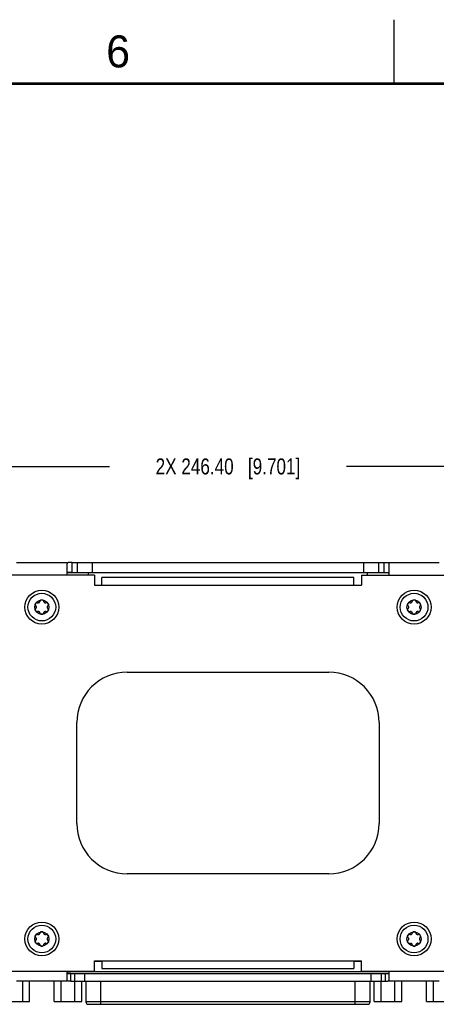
# Model space of a CAD drawing. Header units: inches. Extents: x 0 to 34, y 0 to 22.
# Tile 10 of 53: x 9.8 to 13.1, y 14.3 to 22. Entities that reach past the tile are written whole.
import ezdxf

# ---------------------------------------------------------------- set-up
doc = ezdxf.new("R2010")
doc.units = ezdxf.units.IN
doc.header["$LTSCALE"] = 1.87
doc.header["$MEASUREMENT"] = 0
doc.layers.get('0').update_dxf_attribs({"linetype": 'CONTINUOUS'})
doc.layers.add('02___PRT_ALL_AXES', color=7, linetype='CONTINUOUS')
doc.layers.add('DIMENSIONS', color=7, linetype='CONTINUOUS')
doc.styles.get("Standard").update_dxf_attribs({"font": 'txt', "width": 0.8})
doc.styles.add('TEXTSTYLE_2', font='txt')
doc.dimstyles.new('DIMSTYLE_1', dxfattribs={"dimtxt": 0.125, "dimasz": 0.18, "dimexe": 0.125, "dimexo": 0.0625, "dimgap": 0.0625, "dimtad": 0, "dimtih": 1, "dimtoh": 1, "dimzin": 0, "dimdsep": 46, "dimtxsty": 'STANDARD', "dimblk": '_FILLED', "dimblk1": '_FILLED', "dimblk2": '_FILLED', "dimcen": 0.09, "dimazin": 0, "dimtp": 0.01, "dimtm": 0.01, "dimtfac": 1, "dimtofl": 0, "dimtmove": 0, "dimatfit": 3, "dimldrblk": '_FILLED', "dimfxl": 1, "dimtolj": 1, "dimtzin": 0, "dimarcsym": 0})

# ---------------------------------------------------------------- blocks, each defined once
blk = doc.blocks.new('_FILLED')
at = {"color": 0, "linetype": 'BYBLOCK'}
blk.add_solid([(0, 0), (-1, 0.174), (-1, -0.174)], dxfattribs=at)
blk = doc.blocks.new('*D6')
at = {"layer": 'DIMENSIONS', "color": 2, "linetype": 'CONTINUOUS'}
for p, q in [((6.602, 16.7176), (6.602, 18.6352)), ((16.3028, 16.7176), (16.3028, 18.6352)), ((6.602, 18.5102), (10.5274, 18.5102)), ((16.3028, 18.5102), (12.3774, 18.5102))]:
    blk.add_line(p, q, dxfattribs=at)
at = {"layer": 'DIMENSIONS', "color": 2, "linetype": 'CONTINUOUS', "xscale": 0.18, "yscale": 0.18, "zscale": 0.18, "rotation": 180}
blk.add_blockref('_FILLED', (6.602, 18.5102), dxfattribs=at)
at = {"layer": 'DIMENSIONS', "color": 2, "linetype": 'CONTINUOUS', "xscale": 0.18, "yscale": 0.18, "zscale": 0.18}
blk.add_blockref('_FILLED', (16.3028, 18.5102), dxfattribs=at)
at = {"layer": 'DIMENSIONS', "color": 2, "linetype": 'CONTINUOUS', "insert": (11.4524, 18.5727), "char_height": 0.125, "width": 1.725, "attachment_point": 2, "line_spacing_factor": 0.9}
blk.add_mtext('2X 246.40{\\ftxt.shx;\\W1.000000;\\H0.125000; }[9.701]', dxfattribs=at)

msp = doc.modelspace()

# ---------------------------------------------------------------- linework, layer by layer
at = {"color": 2, "linetype": 'CONTINUOUS'}
msp.add_line((12.75, 21.5), (12.75, 22), dxfattribs=at)
at = {"color": 7, "linetype": 'CONTINUOUS'}
for p, q in [((9.8013, 17.7602), (10.195, 17.7602)), ((10.195, 17.6618), (10.195, 17.749)), ((10.2343, 17.6815), (10.2343, 17.7602)), ((10.2343, 17.7602), (12.6706, 17.7602)), ((10.2737, 17.7602), (10.2737, 17.6815)), ((10.3918, 17.7602), (10.3918, 17.6815)), ((12.5131, 17.6815), (12.5131, 17.7602)), ((12.6312, 17.6815), (12.6312, 17.7602)), ((12.6706, 17.7602), (12.6706, 17.6815)), ((12.7099, 17.7602), (13.1036, 17.7602)), ((12.7099, 17.749), (12.7099, 17.6618)), ((10.4091, 17.6618), (9.4249, 17.6618)), ((10.4091, 17.6618), (10.4091, 17.583)), ((10.4682, 17.583), (10.4682, 17.6421)), ((12.4367, 17.6421), (10.4682, 17.6421)), ((12.4367, 17.583), (12.4367, 17.6421)), ((12.4957, 17.6618), (12.4957, 17.583)), ((12.4957, 17.6618), (13.48, 17.6618)), ((10.4091, 17.583), (12.4957, 17.583)), ((10.665, 16.9024), (12.2398, 16.9024)), ((10.2713, 15.7213), (10.2713, 16.5087)), ((12.6335, 16.5087), (12.6335, 15.7213)), ((12.2398, 15.3276), (10.665, 15.3276)), ((10.4091, 14.5681), (10.4091, 14.6469)), ((10.4091, 14.6469), (12.4957, 14.6469)), ((10.4682, 14.6429), (10.4091, 14.6429)), ((10.4682, 14.6469), (10.4682, 14.5878)), ((12.4367, 14.6469), (12.4367, 14.5878)), ((12.4957, 14.6429), (12.4367, 14.6429)), ((12.4957, 14.5681), (12.4957, 14.6469)), ((9.4249, 14.5681), (10.4091, 14.5681)), ((10.195, 14.4978), (10.195, 14.5681)), ((10.195, 14.5642), (12.7099, 14.5642)), ((10.2245, 14.4894), (10.2245, 14.5484)), ((10.254, 14.5484), (10.254, 14.4894)), ((10.3328, 14.5484), (10.3328, 14.4894)), ((10.4682, 14.5878), (12.4367, 14.5878)), ((12.4957, 14.5681), (13.48, 14.5681)), ((12.5721, 14.4894), (12.5721, 14.5484)), ((12.6509, 14.4894), (12.6509, 14.5484)), ((12.6804, 14.5484), (12.6804, 14.4894)), ((12.7099, 14.5681), (12.7099, 14.4978)), ((10.195, 14.4894), (9.8013, 14.4894)), ((9.8492, 14.3304), (9.8492, 14.4894)), ((9.9017, 14.3304), (9.9017, 14.4894)), ((10.0945, 14.3304), (10.0945, 14.4894)), ((10.1484, 14.3304), (10.1484, 14.4894)), ((10.2245, 14.4894), (12.6804, 14.4894)), ((10.2564, 14.3304), (10.2564, 14.4894)), ((10.3104, 14.3304), (10.3104, 14.4894)), ((10.3418, 14.4894), (10.3418, 14.328)), ((10.4599, 14.3083), (10.4599, 14.4894)), ((12.445, 14.4894), (12.445, 14.3083)), ((12.5631, 14.328), (12.5631, 14.4894)), ((12.5945, 14.3304), (12.5945, 14.4894)), ((12.6492, 14.3304), (12.6492, 14.4894)), ((13.1036, 14.4894), (12.7099, 14.4894)), ((12.7571, 14.3304), (12.7571, 14.4894)), ((12.8104, 14.3304), (12.8104, 14.4894)), ((13.0032, 14.3304), (13.0032, 14.4894)), ((13.0571, 14.3304), (13.0571, 14.4894)), ((9.6858, 14.3304), (9.9017, 14.3304)), ((10.0945, 14.3304), (10.3104, 14.3304)), ((12.5631, 14.328), (10.3418, 14.328)), ((10.3615, 14.3083), (12.5434, 14.3083)), ((12.5945, 14.3304), (12.8104, 14.3304)), ((13.0032, 14.3304), (13.2191, 14.3304))]:
    msp.add_line(p, q, dxfattribs=at)
at = {"color": 3, "linetype": 'CONTINUOUS'}
for p, q in [((10.195, 17.6815), (12.7099, 17.6815)), ((10.195, 14.5484), (12.7099, 14.5484))]:
    msp.add_line(p, q, dxfattribs=at)
at = {"color": 7, "linetype": 'CONTINUOUS', "const_width": 0.02}
msp.add_lwpolyline([(33.5, 21.5), (0.5, 21.5)], dxfattribs=at)
at = {"color": 7, "linetype": 'CONTINUOUS'}
for centre, radius in [((9.9981, 17.411), 0.1323), ((12.9068, 17.411), 0.1323), ((9.9981, 17.411), 0.1083), ((9.9981, 17.411), 0.0557), ((12.9068, 17.411), 0.1083), ((12.9068, 17.411), 0.0557), ((9.9981, 14.8189), 0.1323), ((9.9981, 14.8189), 0.1083), ((12.9068, 14.8189), 0.1323), ((12.9068, 14.8189), 0.1083), ((9.9981, 14.8189), 0.0557), ((12.9068, 14.8189), 0.0557)]:
    msp.add_circle(centre, radius, dxfattribs=at)
for centre, radius, start, end in [((10.665, 16.5087), 0.3937, 90, 180), ((12.2398, 16.5087), 0.3937, 0, 90), ((10.665, 15.7213), 0.3937, 180, 270), ((12.2398, 15.7213), 0.3937, 270, 360), ((10.3615, 14.328), 0.0197, 180, 270), ((12.5434, 14.328), 0.0197, 270, 360)]:
    msp.add_arc(centre, radius, start, end, dxfattribs=at)
for points, knots in [([(10.2343, 17.7602), (10.2302, 17.7602), (10.2229, 17.7602), (10.2126, 17.76), (10.2043, 17.7592), (10.1967, 17.7562), (10.1952, 17.7513), (10.195, 17.749)], [0, 0, 0, 0, 0.280367, 0.491607, 0.688947, 0.845766, 1, 1, 1, 1]), ([(12.6706, 17.7602), (12.6747, 17.7602), (12.682, 17.7602), (12.6923, 17.76), (12.7006, 17.7592), (12.7081, 17.7562), (12.7097, 17.7513), (12.7099, 17.749)], [0, 0, 0, 0, 0.280357, 0.491596, 0.688943, 0.845769, 1, 1, 1, 1]), ([(9.9981, 17.4667), (9.997, 17.4667), (9.9947, 17.4666), (9.9917, 17.4659), (9.9891, 17.465), (9.9866, 17.4636), (9.9849, 17.4616), (9.9846, 17.4603), (9.9846, 17.4597)], [0, 0, 0, 0, 0.125, 0.25, 0.375, 0.5, 0.75, 1, 1, 1, 1]), ([(10.0116, 17.4597), (10.0116, 17.4603), (10.0113, 17.4616), (10.0096, 17.4636), (10.0071, 17.465), (10.0045, 17.4659), (10.0015, 17.4666), (9.9992, 17.4667), (9.9981, 17.4667)], [0, 0, 0, 0, 0.25, 0.5, 0.625, 0.75, 0.875, 1, 1, 1, 1]), ([(12.9068, 17.4667), (12.9056, 17.4667), (12.9034, 17.4666), (12.9003, 17.4659), (12.8978, 17.465), (12.8952, 17.4636), (12.8936, 17.4616), (12.8933, 17.4603), (12.8933, 17.4597)], [0, 0, 0, 0, 0.125, 0.25, 0.375, 0.5, 0.75, 1, 1, 1, 1]), ([(12.9203, 17.4597), (12.9203, 17.4603), (12.92, 17.4616), (12.9183, 17.4636), (12.9157, 17.465), (12.9132, 17.4659), (12.9101, 17.4666), (12.9079, 17.4667), (12.9068, 17.4667)], [0, 0, 0, 0, 0.25, 0.5, 0.625, 0.75, 0.875, 1, 1, 1, 1]), ([(9.9499, 17.4389), (9.9493, 17.4379), (9.9483, 17.4359), (9.9473, 17.4329), (9.9468, 17.4302), (9.9468, 17.4273), (9.9476, 17.4249), (9.9486, 17.424), (9.9492, 17.4237)], [0, 0, 0, 0, 0.125, 0.25, 0.375, 0.5, 0.75, 1, 1, 1, 1]), ([(9.9492, 17.3983), (9.9486, 17.398), (9.9476, 17.3971), (9.9468, 17.3947), (9.9468, 17.3918), (9.9473, 17.3891), (9.9483, 17.3861), (9.9493, 17.3841), (9.9499, 17.3831)], [0, 0, 0, 0, 0.25, 0.5, 0.625, 0.75, 0.875, 1, 1, 1, 1]), ([(9.9626, 17.4471), (9.9621, 17.4473), (9.9609, 17.4478), (9.9584, 17.4473), (9.9558, 17.4458), (9.9537, 17.444), (9.9517, 17.4417), (9.9504, 17.4398), (9.9499, 17.4389)], [0, 0, 0, 0, 0.25, 0.5, 0.625, 0.75, 0.875, 1, 1, 1, 1]), ([(10.0464, 17.4389), (10.0458, 17.4398), (10.0445, 17.4417), (10.0425, 17.444), (10.0404, 17.4458), (10.0379, 17.4473), (10.0354, 17.4478), (10.0341, 17.4473), (10.0336, 17.4471)], [0, 0, 0, 0, 0.125, 0.25, 0.375, 0.5, 0.75, 1, 1, 1, 1]), ([(10.0471, 17.4237), (10.0476, 17.424), (10.0486, 17.4249), (10.0494, 17.4273), (10.0494, 17.4302), (10.0489, 17.4329), (10.0479, 17.4359), (10.0469, 17.4379), (10.0464, 17.4389)], [0, 0, 0, 0, 0.25, 0.5, 0.625, 0.75, 0.875, 1, 1, 1, 1]), ([(10.0464, 17.3831), (10.0469, 17.3841), (10.0479, 17.3861), (10.0489, 17.3891), (10.0494, 17.3918), (10.0494, 17.3947), (10.0486, 17.3971), (10.0476, 17.398), (10.0471, 17.3983)], [0, 0, 0, 0, 0.125, 0.25, 0.375, 0.5, 0.75, 1, 1, 1, 1]), ([(12.8585, 17.4389), (12.858, 17.4379), (12.857, 17.4359), (12.856, 17.4329), (12.8555, 17.4302), (12.8555, 17.4273), (12.8563, 17.4249), (12.8573, 17.424), (12.8578, 17.4237)], [0, 0, 0, 0, 0.125, 0.25, 0.375, 0.5, 0.75, 1, 1, 1, 1]), ([(12.8578, 17.3983), (12.8573, 17.398), (12.8563, 17.3971), (12.8555, 17.3947), (12.8555, 17.3918), (12.856, 17.3891), (12.857, 17.3861), (12.858, 17.3841), (12.8585, 17.3831)], [0, 0, 0, 0, 0.25, 0.5, 0.625, 0.75, 0.875, 1, 1, 1, 1]), ([(12.8713, 17.4471), (12.8708, 17.4473), (12.8695, 17.4478), (12.867, 17.4473), (12.8645, 17.4458), (12.8624, 17.444), (12.8603, 17.4417), (12.8591, 17.4398), (12.8585, 17.4389)], [0, 0, 0, 0, 0.25, 0.5, 0.625, 0.75, 0.875, 1, 1, 1, 1]), ([(12.955, 17.4389), (12.9545, 17.4398), (12.9532, 17.4417), (12.9511, 17.444), (12.9491, 17.4458), (12.9465, 17.4473), (12.944, 17.4478), (12.9427, 17.4473), (12.9422, 17.4471)], [0, 0, 0, 0, 0.125, 0.25, 0.375, 0.5, 0.75, 1, 1, 1, 1]), ([(12.9557, 17.4237), (12.9562, 17.424), (12.9572, 17.4249), (12.9581, 17.4273), (12.958, 17.4302), (12.9576, 17.4329), (12.9566, 17.4359), (12.9556, 17.4379), (12.955, 17.4389)], [0, 0, 0, 0, 0.25, 0.5, 0.625, 0.75, 0.875, 1, 1, 1, 1]), ([(12.955, 17.3831), (12.9556, 17.3841), (12.9566, 17.3861), (12.9576, 17.3891), (12.958, 17.3918), (12.9581, 17.3947), (12.9572, 17.3971), (12.9562, 17.398), (12.9557, 17.3983)], [0, 0, 0, 0, 0.125, 0.25, 0.375, 0.5, 0.75, 1, 1, 1, 1]), ([(9.9499, 17.3831), (9.9504, 17.3822), (9.9517, 17.3803), (9.9537, 17.378), (9.9558, 17.3762), (9.9584, 17.3747), (9.9609, 17.3742), (9.9621, 17.3747), (9.9626, 17.3749)], [0, 0, 0, 0, 0.125, 0.25, 0.375, 0.5, 0.75, 1, 1, 1, 1]), ([(9.9846, 17.3623), (9.9846, 17.3617), (9.9849, 17.3604), (9.9866, 17.3584), (9.9891, 17.357), (9.9917, 17.3561), (9.9947, 17.3554), (9.997, 17.3553), (9.9981, 17.3553)], [0, 0, 0, 0, 0.25, 0.5, 0.625, 0.75, 0.875, 1, 1, 1, 1]), ([(9.9981, 17.3553), (9.9992, 17.3553), (10.0015, 17.3554), (10.0045, 17.3561), (10.0071, 17.357), (10.0096, 17.3584), (10.0113, 17.3604), (10.0116, 17.3617), (10.0116, 17.3623)], [0, 0, 0, 0, 0.125, 0.25, 0.375, 0.5, 0.75, 1, 1, 1, 1]), ([(10.0336, 17.3749), (10.0341, 17.3747), (10.0354, 17.3742), (10.0379, 17.3747), (10.0404, 17.3762), (10.0425, 17.378), (10.0445, 17.3803), (10.0458, 17.3822), (10.0464, 17.3831)], [0, 0, 0, 0, 0.25, 0.5, 0.625, 0.75, 0.875, 1, 1, 1, 1]), ([(12.8585, 17.3831), (12.8591, 17.3822), (12.8603, 17.3803), (12.8624, 17.378), (12.8645, 17.3762), (12.867, 17.3747), (12.8695, 17.3742), (12.8708, 17.3747), (12.8713, 17.3749)], [0, 0, 0, 0, 0.125, 0.25, 0.375, 0.5, 0.75, 1, 1, 1, 1]), ([(12.8933, 17.3623), (12.8933, 17.3617), (12.8936, 17.3604), (12.8952, 17.3584), (12.8978, 17.357), (12.9003, 17.3561), (12.9034, 17.3554), (12.9056, 17.3553), (12.9068, 17.3553)], [0, 0, 0, 0, 0.25, 0.5, 0.625, 0.75, 0.875, 1, 1, 1, 1]), ([(12.9068, 17.3553), (12.9079, 17.3553), (12.9101, 17.3554), (12.9132, 17.3561), (12.9157, 17.357), (12.9183, 17.3584), (12.92, 17.3604), (12.9203, 17.3617), (12.9203, 17.3623)], [0, 0, 0, 0, 0.125, 0.25, 0.375, 0.5, 0.75, 1, 1, 1, 1]), ([(12.9422, 17.3749), (12.9427, 17.3747), (12.944, 17.3742), (12.9465, 17.3747), (12.9491, 17.3762), (12.9511, 17.378), (12.9532, 17.3803), (12.9545, 17.3822), (12.955, 17.3831)], [0, 0, 0, 0, 0.25, 0.5, 0.625, 0.75, 0.875, 1, 1, 1, 1]), ([(9.9499, 14.8468), (9.9493, 14.8458), (9.9483, 14.8438), (9.9473, 14.8408), (9.9468, 14.8382), (9.9468, 14.8352), (9.9476, 14.8328), (9.9486, 14.8319), (9.9492, 14.8316)], [0, 0, 0, 0, 0.125, 0.25, 0.375, 0.5, 0.75, 1, 1, 1, 1]), ([(9.9626, 14.855), (9.9621, 14.8553), (9.9609, 14.8557), (9.9584, 14.8552), (9.9558, 14.8537), (9.9537, 14.852), (9.9517, 14.8496), (9.9504, 14.8477), (9.9499, 14.8468)], [0, 0, 0, 0, 0.25, 0.5, 0.625, 0.75, 0.875, 1, 1, 1, 1]), ([(9.9981, 14.8746), (9.997, 14.8746), (9.9947, 14.8745), (9.9917, 14.8739), (9.9891, 14.8729), (9.9866, 14.8715), (9.9849, 14.8696), (9.9846, 14.8682), (9.9846, 14.8677)], [0, 0, 0, 0, 0.125, 0.25, 0.375, 0.5, 0.75, 1, 1, 1, 1]), ([(10.0116, 14.8677), (10.0116, 14.8682), (10.0113, 14.8696), (10.0096, 14.8715), (10.0071, 14.8729), (10.0045, 14.8739), (10.0015, 14.8745), (9.9992, 14.8746), (9.9981, 14.8746)], [0, 0, 0, 0, 0.25, 0.5, 0.625, 0.75, 0.875, 1, 1, 1, 1]), ([(10.0464, 14.8468), (10.0458, 14.8477), (10.0445, 14.8496), (10.0425, 14.852), (10.0404, 14.8537), (10.0379, 14.8552), (10.0354, 14.8557), (10.0341, 14.8553), (10.0336, 14.855)], [0, 0, 0, 0, 0.125, 0.25, 0.375, 0.5, 0.75, 1, 1, 1, 1]), ([(10.0471, 14.8316), (10.0476, 14.8319), (10.0486, 14.8328), (10.0494, 14.8352), (10.0494, 14.8382), (10.0489, 14.8408), (10.0479, 14.8438), (10.0469, 14.8458), (10.0464, 14.8468)], [0, 0, 0, 0, 0.25, 0.5, 0.625, 0.75, 0.875, 1, 1, 1, 1]), ([(12.8585, 14.8468), (12.858, 14.8458), (12.857, 14.8438), (12.856, 14.8408), (12.8555, 14.8382), (12.8555, 14.8352), (12.8563, 14.8328), (12.8573, 14.8319), (12.8578, 14.8316)], [0, 0, 0, 0, 0.125, 0.25, 0.375, 0.5, 0.75, 1, 1, 1, 1]), ([(12.8713, 14.855), (12.8708, 14.8553), (12.8695, 14.8557), (12.867, 14.8552), (12.8645, 14.8537), (12.8624, 14.852), (12.8603, 14.8496), (12.8591, 14.8477), (12.8585, 14.8468)], [0, 0, 0, 0, 0.25, 0.5, 0.625, 0.75, 0.875, 1, 1, 1, 1]), ([(12.9068, 14.8746), (12.9056, 14.8746), (12.9034, 14.8745), (12.9003, 14.8739), (12.8978, 14.8729), (12.8952, 14.8715), (12.8936, 14.8696), (12.8933, 14.8682), (12.8933, 14.8677)], [0, 0, 0, 0, 0.125, 0.25, 0.375, 0.5, 0.75, 1, 1, 1, 1]), ([(12.9203, 14.8677), (12.9203, 14.8682), (12.92, 14.8696), (12.9183, 14.8715), (12.9157, 14.8729), (12.9132, 14.8739), (12.9101, 14.8745), (12.9079, 14.8746), (12.9068, 14.8746)], [0, 0, 0, 0, 0.25, 0.5, 0.625, 0.75, 0.875, 1, 1, 1, 1]), ([(12.955, 14.8468), (12.9545, 14.8477), (12.9532, 14.8496), (12.9511, 14.852), (12.9491, 14.8537), (12.9465, 14.8552), (12.944, 14.8557), (12.9427, 14.8553), (12.9422, 14.855)], [0, 0, 0, 0, 0.125, 0.25, 0.375, 0.5, 0.75, 1, 1, 1, 1]), ([(12.9557, 14.8316), (12.9562, 14.8319), (12.9572, 14.8328), (12.9581, 14.8352), (12.958, 14.8382), (12.9576, 14.8408), (12.9566, 14.8438), (12.9556, 14.8458), (12.955, 14.8468)], [0, 0, 0, 0, 0.25, 0.5, 0.625, 0.75, 0.875, 1, 1, 1, 1]), ([(9.9492, 14.8062), (9.9486, 14.8059), (9.9476, 14.805), (9.9468, 14.8026), (9.9468, 14.7997), (9.9473, 14.797), (9.9483, 14.7941), (9.9493, 14.792), (9.9499, 14.7911)], [0, 0, 0, 0, 0.25, 0.5, 0.625, 0.75, 0.875, 1, 1, 1, 1]), ([(9.9499, 14.7911), (9.9504, 14.7901), (9.9517, 14.7882), (9.9537, 14.7859), (9.9558, 14.7841), (9.9584, 14.7826), (9.9609, 14.7821), (9.9621, 14.7826), (9.9626, 14.7829)], [0, 0, 0, 0, 0.125, 0.25, 0.375, 0.5, 0.75, 1, 1, 1, 1]), ([(9.9846, 14.7702), (9.9846, 14.7696), (9.9849, 14.7683), (9.9866, 14.7663), (9.9891, 14.7649), (9.9917, 14.764), (9.9947, 14.7634), (9.997, 14.7632), (9.9981, 14.7632)], [0, 0, 0, 0, 0.25, 0.5, 0.625, 0.75, 0.875, 1, 1, 1, 1]), ([(9.9981, 14.7632), (9.9992, 14.7632), (10.0015, 14.7634), (10.0045, 14.764), (10.0071, 14.7649), (10.0096, 14.7663), (10.0113, 14.7683), (10.0116, 14.7696), (10.0116, 14.7702)], [0, 0, 0, 0, 0.125, 0.25, 0.375, 0.5, 0.75, 1, 1, 1, 1]), ([(10.0336, 14.7829), (10.0341, 14.7826), (10.0354, 14.7821), (10.0379, 14.7826), (10.0404, 14.7841), (10.0425, 14.7859), (10.0445, 14.7882), (10.0458, 14.7901), (10.0464, 14.7911)], [0, 0, 0, 0, 0.25, 0.5, 0.625, 0.75, 0.875, 1, 1, 1, 1]), ([(10.0464, 14.7911), (10.0469, 14.792), (10.0479, 14.7941), (10.0489, 14.797), (10.0494, 14.7997), (10.0494, 14.8026), (10.0486, 14.805), (10.0476, 14.8059), (10.0471, 14.8062)], [0, 0, 0, 0, 0.125, 0.25, 0.375, 0.5, 0.75, 1, 1, 1, 1]), ([(12.8578, 14.8062), (12.8573, 14.8059), (12.8563, 14.805), (12.8555, 14.8026), (12.8555, 14.7997), (12.856, 14.797), (12.857, 14.7941), (12.858, 14.792), (12.8585, 14.7911)], [0, 0, 0, 0, 0.25, 0.5, 0.625, 0.75, 0.875, 1, 1, 1, 1]), ([(12.8585, 14.7911), (12.8591, 14.7901), (12.8603, 14.7882), (12.8624, 14.7859), (12.8645, 14.7841), (12.867, 14.7826), (12.8695, 14.7821), (12.8708, 14.7826), (12.8713, 14.7829)], [0, 0, 0, 0, 0.125, 0.25, 0.375, 0.5, 0.75, 1, 1, 1, 1]), ([(12.8933, 14.7702), (12.8933, 14.7696), (12.8936, 14.7683), (12.8952, 14.7663), (12.8978, 14.7649), (12.9003, 14.764), (12.9034, 14.7634), (12.9056, 14.7632), (12.9068, 14.7632)], [0, 0, 0, 0, 0.25, 0.5, 0.625, 0.75, 0.875, 1, 1, 1, 1]), ([(12.9068, 14.7632), (12.9079, 14.7632), (12.9101, 14.7634), (12.9132, 14.764), (12.9157, 14.7649), (12.9183, 14.7663), (12.92, 14.7683), (12.9203, 14.7696), (12.9203, 14.7702)], [0, 0, 0, 0, 0.125, 0.25, 0.375, 0.5, 0.75, 1, 1, 1, 1]), ([(12.9422, 14.7829), (12.9427, 14.7826), (12.944, 14.7821), (12.9465, 14.7826), (12.9491, 14.7841), (12.9511, 14.7859), (12.9532, 14.7882), (12.9545, 14.7901), (12.955, 14.7911)], [0, 0, 0, 0, 0.25, 0.5, 0.625, 0.75, 0.875, 1, 1, 1, 1]), ([(12.955, 14.7911), (12.9556, 14.792), (12.9566, 14.7941), (12.9576, 14.797), (12.958, 14.7997), (12.9581, 14.8026), (12.9572, 14.805), (12.9562, 14.8059), (12.9557, 14.8062)], [0, 0, 0, 0, 0.125, 0.25, 0.375, 0.5, 0.75, 1, 1, 1, 1]), ([(10.2245, 14.4894), (10.2214, 14.4894), (10.2159, 14.4894), (10.2081, 14.4895), (10.2019, 14.4902), (10.1963, 14.4924), (10.1951, 14.4961), (10.195, 14.4978)], [0, 0, 0, 0, 0.2797, 0.493907, 0.692292, 0.84837, 1, 1, 1, 1]), ([(12.6804, 14.4894), (12.6835, 14.4894), (12.689, 14.4894), (12.6968, 14.4895), (12.703, 14.4902), (12.7086, 14.4924), (12.7098, 14.4961), (12.7099, 14.4978)], [0, 0, 0, 0, 0.279716, 0.493925, 0.692301, 0.848372, 1, 1, 1, 1])]:
    msp.add_open_spline(points, degree=3, knots=knots, dxfattribs=at)
at = {"color": 3, "linetype": 'CONTINUOUS'}
for points, knots in [([(10.2343, 17.6815), (10.2286, 17.6815), (10.2204, 17.6815), (10.2103, 17.6813), (10.2046, 17.6809), (10.2004, 17.6801), (10.1975, 17.6792), (10.1954, 17.678), (10.1951, 17.6766), (10.195, 17.6759)], [0, 0, 0, 0, 0.417879, 0.59542, 0.728438, 0.83241, 0.905917, 0.949392, 1, 1, 1, 1]), ([(12.6706, 17.6815), (12.6763, 17.6815), (12.6845, 17.6815), (12.6946, 17.6813), (12.7003, 17.6809), (12.7045, 17.6801), (12.7074, 17.6792), (12.7095, 17.678), (12.7098, 17.6766), (12.7099, 17.6759)], [0, 0, 0, 0, 0.417887, 0.595431, 0.728447, 0.832414, 0.905919, 0.949393, 1, 1, 1, 1]), ([(10.2245, 14.5484), (10.2202, 14.5484), (10.2123, 14.5485), (10.2032, 14.5485), (10.1954, 14.5501), (10.195, 14.5526)], [0, 0, 0, 0, 0.425147, 0.741658, 1, 1, 1, 1]), ([(12.6804, 14.5484), (12.6847, 14.5484), (12.6925, 14.5485), (12.7017, 14.5485), (12.7094, 14.5501), (12.7099, 14.5526)], [0, 0, 0, 0, 0.425143, 0.741654, 1, 1, 1, 1])]:
    msp.add_open_spline(points, degree=3, knots=knots, dxfattribs=at)
at = {"color": 7, "linetype": 'CONTINUOUS'}
for points in [[(9.9563, 17.411), (9.9563, 17.4124), (9.9559, 17.4153), (9.9542, 17.419), (9.9518, 17.4219), (9.95, 17.4232), (9.9492, 17.4237)], [(9.9492, 17.3983), (9.95, 17.3988), (9.9518, 17.4001), (9.9542, 17.403), (9.9559, 17.4067), (9.9563, 17.4096), (9.9563, 17.411)], [(9.9626, 17.4471), (9.9635, 17.4465), (9.9655, 17.4456), (9.9692, 17.445), (9.9733, 17.4454), (9.9773, 17.447), (9.9807, 17.4497), (9.9831, 17.453), (9.9844, 17.4565), (9.9846, 17.4587), (9.9846, 17.4597)], [(10.0116, 17.4597), (10.0116, 17.4587), (10.0118, 17.4565), (10.0131, 17.453), (10.0155, 17.4497), (10.0189, 17.447), (10.0229, 17.4454), (10.027, 17.445), (10.0307, 17.4456), (10.0327, 17.4465), (10.0336, 17.4471)], [(10.0471, 17.4237), (10.0462, 17.4232), (10.0444, 17.4219), (10.042, 17.419), (10.0403, 17.4153), (10.0399, 17.4124), (10.0399, 17.411)], [(10.0399, 17.411), (10.0399, 17.4096), (10.0403, 17.4067), (10.042, 17.403), (10.0444, 17.4001), (10.0462, 17.3988), (10.0471, 17.3983)], [(12.865, 17.411), (12.865, 17.4124), (12.8646, 17.4153), (12.8629, 17.419), (12.8605, 17.4219), (12.8587, 17.4232), (12.8578, 17.4237)], [(12.8578, 17.3983), (12.8587, 17.3988), (12.8605, 17.4001), (12.8629, 17.403), (12.8646, 17.4067), (12.865, 17.4096), (12.865, 17.411)], [(12.8713, 17.4471), (12.8722, 17.4465), (12.8742, 17.4456), (12.8779, 17.445), (12.882, 17.4454), (12.886, 17.447), (12.8894, 17.4497), (12.8918, 17.453), (12.8931, 17.4565), (12.8933, 17.4587), (12.8933, 17.4597)], [(12.9203, 17.4597), (12.9203, 17.4587), (12.9205, 17.4565), (12.9218, 17.453), (12.9242, 17.4497), (12.9276, 17.447), (12.9316, 17.4454), (12.9357, 17.445), (12.9393, 17.4456), (12.9414, 17.4465), (12.9422, 17.4471)], [(12.9557, 17.4237), (12.9548, 17.4232), (12.9531, 17.4219), (12.9507, 17.419), (12.949, 17.4153), (12.9486, 17.4124), (12.9486, 17.411)], [(12.9486, 17.411), (12.9486, 17.4096), (12.949, 17.4067), (12.9507, 17.403), (12.9531, 17.4001), (12.9548, 17.3988), (12.9557, 17.3983)], [(9.9846, 17.3623), (9.9846, 17.3633), (9.9844, 17.3655), (9.9831, 17.369), (9.9807, 17.3723), (9.9773, 17.375), (9.9733, 17.3766), (9.9692, 17.377), (9.9655, 17.3764), (9.9635, 17.3755), (9.9626, 17.3749)], [(10.0336, 17.3749), (10.0327, 17.3755), (10.0307, 17.3764), (10.027, 17.377), (10.0229, 17.3766), (10.0189, 17.375), (10.0155, 17.3723), (10.0131, 17.369), (10.0118, 17.3655), (10.0116, 17.3633), (10.0116, 17.3623)], [(12.8933, 17.3623), (12.8933, 17.3633), (12.8931, 17.3655), (12.8918, 17.369), (12.8894, 17.3723), (12.886, 17.375), (12.882, 17.3766), (12.8779, 17.377), (12.8742, 17.3764), (12.8722, 17.3755), (12.8713, 17.3749)], [(12.9422, 17.3749), (12.9414, 17.3755), (12.9393, 17.3764), (12.9357, 17.377), (12.9316, 17.3766), (12.9276, 17.375), (12.9242, 17.3723), (12.9218, 17.369), (12.9205, 17.3655), (12.9203, 17.3633), (12.9203, 17.3623)], [(9.9626, 14.855), (9.9635, 14.8545), (9.9655, 14.8536), (9.9692, 14.8529), (9.9733, 14.8533), (9.9773, 14.8549), (9.9807, 14.8576), (9.9831, 14.8609), (9.9844, 14.8644), (9.9846, 14.8666), (9.9846, 14.8677)], [(10.0116, 14.8677), (10.0116, 14.8666), (10.0118, 14.8644), (10.0131, 14.8609), (10.0155, 14.8576), (10.0189, 14.8549), (10.0229, 14.8533), (10.027, 14.8529), (10.0307, 14.8536), (10.0327, 14.8545), (10.0336, 14.855)], [(12.8713, 14.855), (12.8722, 14.8545), (12.8742, 14.8536), (12.8779, 14.8529), (12.882, 14.8533), (12.886, 14.8549), (12.8894, 14.8576), (12.8918, 14.8609), (12.8931, 14.8644), (12.8933, 14.8666), (12.8933, 14.8677)], [(12.9203, 14.8677), (12.9203, 14.8666), (12.9205, 14.8644), (12.9218, 14.8609), (12.9242, 14.8576), (12.9276, 14.8549), (12.9316, 14.8533), (12.9357, 14.8529), (12.9393, 14.8536), (12.9414, 14.8545), (12.9422, 14.855)], [(9.9563, 14.8189), (9.9563, 14.8203), (9.9559, 14.8232), (9.9542, 14.8269), (9.9518, 14.8298), (9.95, 14.8311), (9.9492, 14.8316)], [(9.9492, 14.8062), (9.95, 14.8067), (9.9518, 14.808), (9.9542, 14.8109), (9.9559, 14.8146), (9.9563, 14.8175), (9.9563, 14.8189)], [(9.9846, 14.7702), (9.9846, 14.7712), (9.9844, 14.7734), (9.9831, 14.7769), (9.9807, 14.7802), (9.9773, 14.7829), (9.9733, 14.7845), (9.9692, 14.7849), (9.9655, 14.7843), (9.9635, 14.7834), (9.9626, 14.7829)], [(10.0336, 14.7829), (10.0327, 14.7834), (10.0307, 14.7843), (10.027, 14.7849), (10.0229, 14.7845), (10.0189, 14.7829), (10.0155, 14.7802), (10.0131, 14.7769), (10.0118, 14.7734), (10.0116, 14.7712), (10.0116, 14.7702)], [(10.0471, 14.8316), (10.0462, 14.8311), (10.0444, 14.8298), (10.042, 14.8269), (10.0403, 14.8232), (10.0399, 14.8203), (10.0399, 14.8189)], [(10.0399, 14.8189), (10.0399, 14.8175), (10.0403, 14.8146), (10.042, 14.8109), (10.0444, 14.808), (10.0462, 14.8067), (10.0471, 14.8062)], [(12.865, 14.8189), (12.865, 14.8203), (12.8646, 14.8232), (12.8629, 14.8269), (12.8605, 14.8298), (12.8587, 14.8311), (12.8578, 14.8316)], [(12.8578, 14.8062), (12.8587, 14.8067), (12.8605, 14.808), (12.8629, 14.8109), (12.8646, 14.8146), (12.865, 14.8175), (12.865, 14.8189)], [(12.8933, 14.7702), (12.8933, 14.7712), (12.8931, 14.7734), (12.8918, 14.7769), (12.8894, 14.7802), (12.886, 14.7829), (12.882, 14.7845), (12.8779, 14.7849), (12.8742, 14.7843), (12.8722, 14.7834), (12.8713, 14.7829)], [(12.9422, 14.7829), (12.9414, 14.7834), (12.9393, 14.7843), (12.9357, 14.7849), (12.9316, 14.7845), (12.9276, 14.7829), (12.9242, 14.7802), (12.9218, 14.7769), (12.9205, 14.7734), (12.9203, 14.7712), (12.9203, 14.7702)], [(12.9557, 14.8316), (12.9548, 14.8311), (12.9531, 14.8298), (12.9507, 14.8269), (12.949, 14.8232), (12.9486, 14.8203), (12.9486, 14.8189)], [(12.9486, 14.8189), (12.9486, 14.8175), (12.949, 14.8146), (12.9507, 14.8109), (12.9531, 14.808), (12.9548, 14.8067), (12.9557, 14.8062)]]:
    msp.add_open_spline(points, degree=3, dxfattribs=at)
at = {"layer": '02___PRT_ALL_AXES', "color": 7, "linetype": 'CONTINUOUS'}
for p, q in [((10.3623, 17.6618), (10.3623, 17.6815)), ((12.5426, 17.6618), (12.5426, 17.6815))]:
    msp.add_line(p, q, dxfattribs=at)

# ---------------------------------------------------------------- texts
at = {"color": 2, "linetype": 'CONTINUOUS', "insert": (10.5012, 21.8772), "char_height": 0.25, "width": 0.25, "attachment_point": 1, "line_spacing_factor": 0.9, "style": 'TEXTSTYLE_2'}
msp.add_mtext('6', dxfattribs=at)

# ---------------------------------------------------------------- dimensions: what is measured, and where the dimension line sits
at = {"layer": 'DIMENSIONS', "color": 2, "linetype": 'CONTINUOUS'}
dim = msp.add_linear_dim(base=(6.602, 18.5102), p1=(16.3028, 16.6551), p2=(6.602, 16.6551), angle=180, text='2X <>', dimstyle='DIMSTYLE_1', dxfattribs=at)
dim.commit()
dim.dimension.update_dxf_attribs({"geometry": '*D6', "text_midpoint": (11.4524, 18.5102), "dimtype": 160})

doc.saveas('drawing.dxf')
